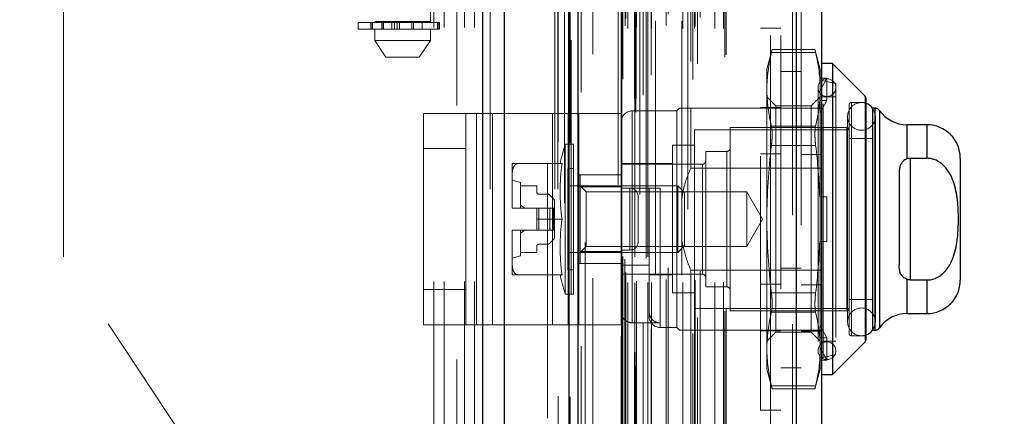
# Model space of a CAD drawing. Header units: inches. Extents: x 0.2 to 10.8, y 0.2 to 8.2.
# Tile 20 of 68: x 1.839 to 2.227, y 3.324 to 3.481. Entities that reach past the tile are written whole.
import ezdxf

# ---------------------------------------------------------------- set-up
doc = ezdxf.new("R2010")
doc.units = ezdxf.units.IN
doc.header["$MEASUREMENT"] = 0
doc.linetypes.add('HIDDEN', pattern=[0.07500000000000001, 0.05, -0.025])
doc.layers.add('DIMENSIONS', color=140, linetype='Continuous')
doc.styles.add('SLDTEXTSTYLE0', font='TXT', dxfattribs={"width": 0.7})
doc.dimstyles.new('SLDDIMSTYLE0', dxfattribs={"dimtxt": 0.0849609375, "dimasz": 0.13, "dimexe": 0, "dimexo": 0.0625, "dimgap": 0.021240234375, "dimtad": 0, "dimtih": 1, "dimtoh": 1, "dimlfac": 9, "dimrnd": 1e-09, "dimzin": 12, "dimdsep": 46, "dimtxsty": 'SLDTEXTSTYLE0', "dimsah": 1, "dimcen": 0.09, "dimadec": 0, "dimazin": 3, "dimtfac": 1, "dimtofl": 0, "dimtmove": 0, "dimatfit": 3, "dimfxl": 0, "dimfrac": 2, "dimtolj": 1, "dimtzin": 12, "dimarcsym": 0})
doc.dimstyles.new('SLDDIMSTYLE1', dxfattribs={"dimtxt": 0.0849609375, "dimasz": 0.13, "dimexe": 0, "dimexo": 0.0625, "dimgap": 0.021240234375, "dimtad": 0, "dimtih": 1, "dimtoh": 1, "dimlfac": 9, "dimrnd": 1e-09, "dimzin": 12, "dimdsep": 46, "dimtxsty": 'SLDTEXTSTYLE0', "dimsah": 1, "dimcen": 0.09, "dimadec": 0, "dimazin": 3, "dimtfac": 1, "dimtmove": 0, "dimatfit": 0, "dimfxl": 0, "dimfrac": 2, "dimtolj": 1, "dimtzin": 12, "dimarcsym": 0})

# ---------------------------------------------------------------- blocks, each defined once
blk = doc.blocks.new('_D_5')
at = {"layer": 'DIMENSIONS'}
for p, q in [((0.9213847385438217, 3.277584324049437), (0.9213847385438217, 3.527584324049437)), ((1.879264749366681, 3.277584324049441), (0.7963847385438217, 3.277584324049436)), ((1.127986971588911, 3.005917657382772), (0.7963847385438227, 3.00591765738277)), ((0.9213847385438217, 2.775502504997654), (0.9213847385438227, 3.00591765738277)), ((0.3921245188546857, 2.775502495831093), (0.3635944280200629, 2.775502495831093)), ((0.3635944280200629, 2.775502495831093), (0.3635944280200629, 2.64047163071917)), ((0.6445936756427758, 2.775502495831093), (0.6731237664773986, 2.775502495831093)), ((0.6731237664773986, 2.775502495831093), (0.6731237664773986, 2.64047163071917)), ((0.7977816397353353, 2.775502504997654), (0.9213847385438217, 2.775502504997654)), ((0.3635944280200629, 2.64047163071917), (0.3921245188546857, 2.64047163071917)), ((0.6731237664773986, 2.64047163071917), (0.6445936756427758, 2.64047163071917))]:
    blk.add_line(p, q, dxfattribs=at)
for points in [[(0.9213847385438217, 3.277584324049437), (0.9413847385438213, 3.407584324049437), (0.9013847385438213, 3.407584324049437)], [(0.9213847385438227, 3.00591765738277), (0.9013847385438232, 2.87591765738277), (0.9413847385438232, 2.87591765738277)]]:
    blk.add_solid(points, dxfattribs=at)
at = {"layer": 'DIMENSIONS', "char_height": 0.08333333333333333, "attachment_point": 1, "style": 'SLDTEXTSTYLE0'}
for s, insert in [('2.45', (0.3921245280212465, 2.901944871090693)), ('62.1', (0.3921245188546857, 2.747893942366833))]:
    blk.add_mtext(s, dxfattribs=dict(at, insert=insert))
blk = doc.blocks.new('_D_6')
at = {"layer": 'DIMENSIONS'}
for p, q in [((1.879264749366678, 4.013362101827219), (0.7963847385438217, 4.013362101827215)), ((0.9213847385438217, 4.013362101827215), (0.9213847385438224, 3.829144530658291)), ((0.7598106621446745, 3.675093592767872), (0.7312805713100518, 3.675093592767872)), ((0.7312805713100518, 3.675093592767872), (0.7312805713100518, 3.540062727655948)), ((1.082958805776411, 3.675093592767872), (1.111488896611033, 3.675093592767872)), ((1.111488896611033, 3.675093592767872), (1.111488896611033, 3.540062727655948)), ((0.7312805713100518, 3.540062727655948), (0.7598106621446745, 3.540062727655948)), ((1.111488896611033, 3.540062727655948), (1.082958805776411, 3.540062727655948)), ((0.9213847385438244, 3.277584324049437), (0.9213847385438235, 3.521042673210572)), ((1.879264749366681, 3.277584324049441), (0.7963847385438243, 3.277584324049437))]:
    blk.add_line(p, q, dxfattribs=at)
for points in [[(0.9213847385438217, 4.013362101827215), (0.9013847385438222, 3.883362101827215), (0.9413847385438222, 3.883362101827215)], [(0.9213847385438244, 3.277584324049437), (0.941384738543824, 3.407584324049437), (0.901384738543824, 3.407584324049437)]]:
    blk.add_solid(points, dxfattribs=at)
at = {"layer": 'DIMENSIONS', "char_height": 0.08333333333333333, "attachment_point": 1, "style": 'SLDTEXTSTYLE0'}
for s, insert in [('6.62', (0.7951501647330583, 3.801535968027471)), ('168.2', (0.7598106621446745, 3.647485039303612))]:
    blk.add_mtext(s, dxfattribs=dict(at, insert=insert))
blk = doc.blocks.new('_D_11')
at = {"layer": 'DIMENSIONS'}
for p, q in [((2.545537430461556, 3.532288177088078), (2.517007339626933, 3.532288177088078)), ((2.517007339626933, 3.532288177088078), (2.517007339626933, 3.397257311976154)), ((2.798006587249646, 3.532288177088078), (2.826536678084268, 3.532288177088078)), ((2.826536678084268, 3.532288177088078), (2.826536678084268, 3.397257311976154)), ((2.431392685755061, 3.452812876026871), (2.296039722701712, 3.452812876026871)), ((2.296039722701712, 3.452812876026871), (2.296039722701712, 3.20836210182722)), ((2.517007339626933, 3.397257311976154), (2.545537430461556, 3.397257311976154)), ((2.826536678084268, 3.397257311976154), (2.798006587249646, 3.397257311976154)), ((1.934903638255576, 3.208362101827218), (2.421039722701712, 3.208362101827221)), ((2.074270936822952, 3.005917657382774), (2.421039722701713, 3.005917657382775)), ((2.296039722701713, 3.005917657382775), (2.296039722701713, 2.755917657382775))]:
    blk.add_line(p, q, dxfattribs=at)
for points in [[(2.296039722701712, 3.20836210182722), (2.316039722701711, 3.33836210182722), (2.276039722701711, 3.33836210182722)], [(2.296039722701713, 3.005917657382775), (2.276039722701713, 2.875917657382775), (2.316039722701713, 2.875917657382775)]]:
    blk.add_solid(points, dxfattribs=at)
at = {"layer": 'DIMENSIONS', "char_height": 0.08333333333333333, "attachment_point": 1, "style": 'SLDTEXTSTYLE0'}
for s, insert in [('1.82', (2.545537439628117, 3.658730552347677)), ('46.3', (2.545537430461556, 3.504679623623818)), ('TYP.', (2.549626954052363, 3.35062870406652))]:
    blk.add_mtext(s, dxfattribs=dict(at, insert=insert))

msp = doc.modelspace()

# ---------------------------------------------------------------- linework, layer by layer
at = {"color": 7, "linetype": 'Continuous', "lineweight": 25}
for p, q in [((2.021441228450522, 3.013917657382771), (2.021441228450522, 5.163912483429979)), ((2.029926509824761, 3.013917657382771), (2.029926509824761, 5.162338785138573)), ((2.055361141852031, 3.013917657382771), (2.055361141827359, 5.150373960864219)), ((2.058875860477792, 3.013917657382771), (2.058875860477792, 5.150028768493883)), ((2.075946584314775, 5.115756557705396), (2.075946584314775, 3.048723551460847)), ((2.144641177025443, 5.103643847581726), (2.144641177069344, 3.060836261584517)), ((2.15455739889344, 5.099716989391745), (2.15455739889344, 3.064763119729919)), ((2.158931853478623, 3.46338608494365), (2.154557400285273, 3.46338608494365)), ((2.171798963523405, 3.450518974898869), (2.158931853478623, 3.46338608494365)), ((2.158931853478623, 3.46338608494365), (2.158931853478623, 3.340901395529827)), ((2.171798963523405, 3.450518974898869), (2.171798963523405, 3.353768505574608)), ((2.172055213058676, 3.449900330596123), (2.172055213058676, 3.354387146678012)), ((2.174679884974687, 3.445888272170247), (2.174679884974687, 3.358399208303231)), ((2.175667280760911, 3.445888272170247), (2.174719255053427, 3.445888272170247)), ((2.175667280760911, 3.445888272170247), (2.175667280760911, 3.358399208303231)), ((2.177462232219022, 3.4449508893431), (2.177462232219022, 3.359336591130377)), ((2.196114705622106, 3.439326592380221), (2.188231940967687, 3.439326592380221)), ((2.188231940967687, 3.439326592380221), (2.188231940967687, 3.425859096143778)), ((2.196114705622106, 3.439326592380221), (2.196114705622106, 3.426103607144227)), ((2.189553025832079, 3.426103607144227), (2.189553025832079, 3.378183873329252)), ((2.189553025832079, 3.426103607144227), (2.196114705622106, 3.426103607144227)), ((2.209238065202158, 3.426203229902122), (2.209238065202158, 3.378084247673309)), ((2.185178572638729, 3.4203943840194), (2.185178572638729, 3.383893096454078)), ((2.188231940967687, 3.378428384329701), (2.188231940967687, 3.364960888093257)), ((2.189553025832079, 3.378183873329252), (2.196114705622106, 3.378183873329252)), ((2.196114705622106, 3.378183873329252), (2.196114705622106, 3.364960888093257)), ((2.188231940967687, 3.364960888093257), (2.196114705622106, 3.364960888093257)), ((2.174719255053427, 3.358399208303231), (2.175667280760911, 3.358399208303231)), ((2.158931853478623, 3.340901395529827), (2.171798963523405, 3.353768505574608)), ((2.154557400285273, 3.340901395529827), (2.158931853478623, 3.340901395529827))]:
    msp.add_line(p, q, dxfattribs=at)
at = {"color": 7, "linetype": 'HIDDEN', "lineweight": 18}
for p, q in [((2.021441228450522, 5.163912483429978), (2.021441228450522, 3.013917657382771)), ((2.021441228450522, 5.163912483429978), (2.021441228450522, 3.013917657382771)), ((2.021441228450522, 3.013917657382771), (2.021441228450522, 5.163912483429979)), ((2.024269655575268, 3.013917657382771), (2.024269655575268, 5.162338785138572)), ((2.024269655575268, 3.013917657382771), (2.024269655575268, 5.162338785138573)), ((2.029926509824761, 3.013917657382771), (2.029926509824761, 5.162338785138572)), ((2.049704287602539, 3.013917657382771), (2.049704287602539, 5.150373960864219)), ((2.049704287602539, 3.013917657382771), (2.049704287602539, 5.150373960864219)), ((2.050875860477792, 3.013917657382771), (2.050875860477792, 5.150028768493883)), ((2.055361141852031, 3.013917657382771), (2.055361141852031, 5.150373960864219)), ((2.05570010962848, 3.032096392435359), (2.05570010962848, 5.13238371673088)), ((2.081580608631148, 3.044278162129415), (2.081580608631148, 5.120201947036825)), ((2.081580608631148, 3.044278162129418), (2.081580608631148, 5.120201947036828)), ((2.07455739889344, 5.115756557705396), (2.07455739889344, 3.048723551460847)), ((2.08101355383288, 3.049616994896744), (2.08101355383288, 5.114863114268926)), ((2.081693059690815, 3.049736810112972), (2.081693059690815, 5.11474329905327)), ((2.060040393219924, 3.052041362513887), (2.060040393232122, 5.112445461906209)), ((2.060040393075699, 3.052052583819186), (2.060040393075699, 5.112426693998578)), ((2.083107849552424, 5.111782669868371), (2.083107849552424, 3.052658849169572)), ((2.084430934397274, 3.051036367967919), (2.084430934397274, 5.113443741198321)), ((2.075810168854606, 5.108164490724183), (2.075810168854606, 3.056315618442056)), ((2.075845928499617, 3.056035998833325), (2.075845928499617, 5.108444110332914)), ((2.076447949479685, 3.057320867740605), (2.076447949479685, 5.107159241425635)), ((2.076447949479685, 3.057320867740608), (2.076447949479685, 5.107159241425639)), ((2.102088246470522, 5.106124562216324), (2.102088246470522, 3.058358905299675)), ((2.103997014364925, 3.057121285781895), (2.103997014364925, 5.107358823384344)), ((2.084472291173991, 3.061099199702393), (2.084472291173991, 5.103380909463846)), ((2.087628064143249, 3.058909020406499), (2.087628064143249, 5.105573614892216)), ((2.143251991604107, 5.103643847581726), (2.143251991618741, 3.060836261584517)), ((2.143251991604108, 3.060836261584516), (2.143251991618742, 5.103643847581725)), ((2.144641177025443, 3.060836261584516), (2.144641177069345, 5.103643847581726)), ((2.103217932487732, 3.06419116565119), (2.103217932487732, 5.100288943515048)), ((2.10587961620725, 3.063358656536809), (2.10587961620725, 5.101133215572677)), ((2.116573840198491, 3.06592767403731), (2.116573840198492, 5.098552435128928)), ((2.14655739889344, 5.099716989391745), (2.14655739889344, 3.064763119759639)), ((2.064622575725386, 3.067071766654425), (2.064622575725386, 5.097406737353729)), ((2.117150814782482, 3.06690197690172), (2.117150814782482, 5.09757813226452)), ((2.078466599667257, 3.077191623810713), (2.078466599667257, 5.087288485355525)), ((2.078466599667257, 3.077191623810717), (2.078466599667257, 5.087288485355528)), ((2.081231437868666, 5.087288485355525), (2.081231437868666, 3.077191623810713)), ((2.081231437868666, 3.077191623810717), (2.081231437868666, 5.087288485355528)), ((2.081786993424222, 3.077747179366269), (2.081786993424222, 5.08673292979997)), ((2.085675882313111, 5.08673292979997), (2.085675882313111, 3.077747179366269)), ((2.086231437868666, 3.077191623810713), (2.086231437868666, 5.087288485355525)), ((2.086231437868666, 5.087288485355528), (2.086231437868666, 3.077191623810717)), ((2.087795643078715, 3.077191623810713), (2.087795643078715, 5.087288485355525)), ((2.100023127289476, 3.077191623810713), (2.100023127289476, 5.087288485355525)), ((2.104616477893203, 3.077191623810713), (2.104616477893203, 5.087288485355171)), ((2.104899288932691, 3.078077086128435), (2.104899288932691, 5.086406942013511)), ((2.112662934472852, 3.077191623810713), (2.112662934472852, 5.087288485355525)), ((2.116039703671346, 3.077191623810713), (2.116039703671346, 5.087288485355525)), ((2.116039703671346, 3.077191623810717), (2.116039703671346, 5.087288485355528)), ((2.077342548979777, 3.078302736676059), (2.077342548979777, 5.08617737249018)), ((2.077342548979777, 3.078302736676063), (2.077342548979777, 5.086177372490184)), ((2.077668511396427, 3.081184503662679), (2.077668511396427, 5.08329561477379)), ((2.093527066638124, 3.078413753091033), (2.093527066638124, 5.086121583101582)), ((2.106918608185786, 3.081679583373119), (2.106918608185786, 5.082800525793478)), ((2.089248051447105, 5.080257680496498), (2.089248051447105, 3.08422425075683)), ((2.09425696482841, 3.082918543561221), (2.09425696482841, 5.081561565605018)), ((2.09425696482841, 3.082918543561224), (2.09425696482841, 5.081561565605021)), ((2.099664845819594, 5.080094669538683), (2.099664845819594, 3.084387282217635)), ((2.076519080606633, 3.087439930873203), (2.076519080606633, 5.077040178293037)), ((2.076519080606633, 3.087439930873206), (2.076519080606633, 5.07704017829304)), ((2.077248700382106, 3.086409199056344), (2.077248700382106, 5.078070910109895)), ((2.077248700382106, 3.086409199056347), (2.077248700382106, 5.078070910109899)), ((2.056084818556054, 5.07262508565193), (2.05608481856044, 3.091873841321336)), ((2.061596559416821, 3.092893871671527), (2.061596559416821, 5.071586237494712)), ((2.046875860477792, 3.123806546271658), (2.046875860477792, 5.040584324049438)), ((2.046875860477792, 3.123806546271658), (2.046875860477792, 5.040584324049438)), ((2.046875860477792, 3.12380654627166), (2.046875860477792, 5.040584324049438)), ((2.046875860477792, 3.12380654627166), (2.046875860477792, 5.040584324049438)), ((2.134557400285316, 3.174517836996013), (2.134557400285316, 4.989962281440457)), ((2.134557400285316, 3.174517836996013), (2.134557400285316, 4.989962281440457)), ((2.134557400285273, 4.989962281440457), (2.134557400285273, 3.174517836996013)), ((2.134557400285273, 4.989962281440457), (2.134557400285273, 3.174517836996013)), ((2.138557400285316, 3.174517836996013), (2.138557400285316, 4.989962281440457)), ((2.002098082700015, 3.277584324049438), (2.002098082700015, 4.013362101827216)), ((2.002098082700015, 3.277584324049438), (2.002098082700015, 4.013362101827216)), ((2.006098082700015, 3.277584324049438), (2.006098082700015, 4.013362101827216)), ((2.014098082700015, 3.277584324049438), (2.014098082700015, 4.013362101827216)), ((2.018098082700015, 3.277584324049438), (2.018098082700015, 4.013362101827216)), ((2.018098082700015, 3.277584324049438), (2.018098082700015, 4.013362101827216)), ((1.978889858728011, 3.80805676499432), (1.978889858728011, 3.479972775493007)), ((2.000762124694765, 3.479972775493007), (2.000762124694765, 3.80805676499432)), ((2.011098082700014, 3.546862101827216), (2.011098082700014, 3.12380654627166)), ((1.856431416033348, 3.387237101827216), (1.856431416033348, 3.496889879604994)), ((1.972328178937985, 3.479535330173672), (2.004113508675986, 3.479535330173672)), ((1.972328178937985, 3.479535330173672), (1.972328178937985, 3.476910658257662)), ((1.977376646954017, 3.479535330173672), (1.977376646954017, 3.476910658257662)), ((1.977424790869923, 3.479535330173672), (1.977424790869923, 3.476910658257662)), ((1.977424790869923, 3.476910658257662), (1.977424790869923, 3.479535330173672)), ((1.97802509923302, 3.476910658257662), (1.97802509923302, 3.479535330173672)), ((1.97802509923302, 3.479535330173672), (1.97802509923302, 3.476910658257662)), ((1.989825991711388, 3.479972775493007), (1.978889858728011, 3.479972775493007)), ((1.98162991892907, 3.479535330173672), (1.98162991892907, 3.476910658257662)), ((1.98162991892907, 3.476910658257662), (1.98162991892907, 3.479535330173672)), ((1.982170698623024, 3.479972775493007), (1.982170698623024, 3.476910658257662)), ((1.982170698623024, 3.479535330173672), (1.982170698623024, 3.476910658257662)), ((1.982267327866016, 3.476910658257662), (1.982267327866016, 3.479535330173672)), ((1.982267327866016, 3.479535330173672), (1.982267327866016, 3.476910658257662)), ((1.982278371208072, 3.476910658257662), (1.982278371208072, 3.479535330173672)), ((1.985532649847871, 3.476910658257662), (1.985532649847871, 3.479535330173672)), ((1.985532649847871, 3.479535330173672), (1.985532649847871, 3.476910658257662)), ((1.986663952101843, 3.479535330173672), (1.986663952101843, 3.476910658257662)), ((1.986663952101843, 3.476910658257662), (1.986663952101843, 3.479535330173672)), ((1.98762986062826, 3.476910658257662), (1.98762986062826, 3.479535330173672)), ((1.98762986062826, 3.479535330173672), (1.98762986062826, 3.476910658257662)), ((1.988613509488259, 3.479535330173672), (1.988613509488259, 3.476910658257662)), ((1.988613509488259, 3.476910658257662), (1.988613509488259, 3.479535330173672)), ((2.000762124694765, 3.479972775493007), (1.989825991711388, 3.479972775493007)), ((1.993490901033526, 3.476910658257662), (1.993490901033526, 3.479535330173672)), ((1.993490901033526, 3.479535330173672), (1.993490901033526, 3.476910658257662)), ((1.994099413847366, 3.479535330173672), (1.994099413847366, 3.476910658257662)), ((1.994099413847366, 3.476910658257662), (1.994099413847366, 3.479535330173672)), ((1.997481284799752, 3.476910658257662), (1.997481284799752, 3.479972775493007)), ((2.003588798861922, 3.476910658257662), (2.003588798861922, 3.479535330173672)), ((2.003588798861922, 3.479535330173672), (2.003588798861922, 3.476910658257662)), ((2.004113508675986, 3.476910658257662), (2.004113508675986, 3.479535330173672)), ((2.004113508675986, 3.479535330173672), (2.004113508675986, 3.476910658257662)), ((2.004113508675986, 3.479535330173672), (2.004274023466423, 3.479535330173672)), ((2.004274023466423, 3.476910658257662), (2.004274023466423, 3.479535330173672)), ((2.004113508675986, 3.476910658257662), (1.972328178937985, 3.476910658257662)), ((1.978889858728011, 3.476910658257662), (1.978889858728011, 3.472536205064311)), ((2.000762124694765, 3.472536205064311), (2.000762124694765, 3.476910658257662)), ((2.004274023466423, 3.476910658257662), (2.004113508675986, 3.476910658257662)), ((2.130557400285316, 3.326921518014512), (2.130557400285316, 3.477365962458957)), ((2.138557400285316, 3.477365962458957), (2.130557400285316, 3.477365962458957)), ((1.978889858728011, 3.472536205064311), (1.989825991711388, 3.472536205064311)), ((1.978889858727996, 3.472536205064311), (1.983264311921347, 3.465974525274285)), ((1.989825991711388, 3.472536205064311), (2.000762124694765, 3.472536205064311)), ((1.996387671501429, 3.465974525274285), (2.00076212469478, 3.472536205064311)), ((2.135207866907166, 3.468981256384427), (2.133122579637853, 3.461198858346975)), ((2.15230974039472, 3.46780912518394), (2.134932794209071, 3.46780912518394)), ((2.15230974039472, 3.467809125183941), (2.134932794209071, 3.46780912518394)), ((2.152061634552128, 3.468981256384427), (2.135180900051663, 3.468981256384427)), ((2.154119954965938, 3.461198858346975), (2.152034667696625, 3.468981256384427)), ((1.983264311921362, 3.465974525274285), (1.989825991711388, 3.465974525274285)), ((1.989825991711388, 3.465974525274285), (1.996387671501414, 3.465974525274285)), ((2.133122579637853, 3.461198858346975), (2.133122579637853, 3.453286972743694)), ((2.146557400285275, 3.460240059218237), (2.138557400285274, 3.460240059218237)), ((2.154119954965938, 3.461198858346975), (2.154119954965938, 3.453286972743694)), ((2.153947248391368, 3.457661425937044), (2.154119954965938, 3.457097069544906)), ((2.156744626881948, 3.457661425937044), (2.153947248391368, 3.457661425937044)), ((2.154119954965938, 3.452737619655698), (2.156744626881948, 3.457661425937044)), ((2.160244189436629, 3.455512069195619), (2.155235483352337, 3.45666842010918)), ((2.155235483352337, 3.347619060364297), (2.155235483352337, 3.456471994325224)), ((2.156744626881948, 3.448912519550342), (2.156744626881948, 3.457661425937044)), ((2.160244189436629, 3.455512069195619), (2.160244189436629, 3.348775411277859)), ((2.133122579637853, 3.453286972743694), (2.133122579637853, 3.402143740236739)), ((2.153245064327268, 3.453981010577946), (2.153245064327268, 3.350306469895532)), ((2.154119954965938, 3.453286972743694), (2.154119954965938, 3.410892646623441)), ((2.136674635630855, 3.446710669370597), (2.133122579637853, 3.450262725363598)), ((2.154119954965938, 3.450262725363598), (2.150567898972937, 3.446710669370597)), ((2.156744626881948, 3.448912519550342), (2.153947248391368, 3.448912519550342)), ((2.153947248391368, 3.448912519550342), (2.154119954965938, 3.448348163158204)), ((2.154119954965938, 3.443988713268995), (2.156744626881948, 3.448912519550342)), ((2.160244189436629, 3.450262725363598), (2.154557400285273, 3.450262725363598)), ((2.16636842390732, 3.356211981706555), (2.16636842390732, 3.448075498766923)), ((2.172055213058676, 3.448075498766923), (2.16636842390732, 3.448075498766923)), ((2.171798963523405, 3.353768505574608), (2.171798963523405, 3.450518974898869)), ((2.097689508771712, 3.444794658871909), (2.080191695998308, 3.444794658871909)), ((2.080191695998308, 3.361289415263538), (2.080191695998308, 3.44459377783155)), ((2.09878312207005, 3.445888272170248), (2.097689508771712, 3.444794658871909)), ((2.097689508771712, 3.444794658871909), (2.097689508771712, 3.359492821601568)), ((2.1031575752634, 3.445888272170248), (2.1031575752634, 3.422190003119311)), ((2.1031575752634, 3.445888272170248), (2.14655739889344, 3.445888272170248)), ((2.130557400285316, 3.446088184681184), (2.138557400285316, 3.446088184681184)), ((2.136674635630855, 3.446710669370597), (2.136674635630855, 3.35757681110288)), ((2.150567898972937, 3.446710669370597), (2.136674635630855, 3.446710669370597)), ((2.14655739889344, 3.445888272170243), (2.15455739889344, 3.445888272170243)), ((2.150567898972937, 3.446710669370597), (2.150567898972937, 3.35757681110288)), ((2.16549353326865, 3.447200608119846), (2.16549353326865, 3.357086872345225)), ((2.174719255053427, 3.445888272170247), (2.174679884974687, 3.445888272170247)), ((2.175667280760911, 3.358399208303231), (2.175667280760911, 3.445888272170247)), ((2.177462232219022, 3.359336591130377), (2.177462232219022, 3.4449508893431)), ((1.998039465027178, 3.360479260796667), (1.998039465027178, 3.443812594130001)), ((1.998039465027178, 3.443812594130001), (2.018875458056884, 3.443812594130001)), ((2.014706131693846, 3.360479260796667), (2.014706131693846, 3.443812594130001)), ((2.018875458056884, 3.360479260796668), (2.018875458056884, 3.443812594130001)), ((2.018875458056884, 3.443812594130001), (2.048732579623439, 3.443812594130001)), ((2.025124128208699, 3.360479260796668), (2.025124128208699, 3.443812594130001)), ((2.048732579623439, 3.360479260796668), (2.048732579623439, 3.443812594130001)), ((2.048732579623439, 3.443812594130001), (2.059150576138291, 3.443812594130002)), ((2.054981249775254, 3.360479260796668), (2.054981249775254, 3.443812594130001)), ((2.075817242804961, 3.443812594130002), (2.059150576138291, 3.443812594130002)), ((2.059150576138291, 3.443812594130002), (2.059150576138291, 3.360479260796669)), ((2.075817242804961, 3.443812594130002), (2.075817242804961, 3.360479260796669)), ((2.164876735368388, 3.442607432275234), (2.164876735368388, 3.361680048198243)), ((2.175812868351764, 3.361680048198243), (2.175812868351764, 3.442607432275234)), ((2.104688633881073, 3.437358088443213), (2.104688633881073, 3.366929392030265)), ((2.16549353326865, 3.437358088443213), (2.104688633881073, 3.437358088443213)), ((2.118686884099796, 3.438232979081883), (2.118686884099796, 3.366054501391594)), ((2.164618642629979, 3.438232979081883), (2.118686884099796, 3.438232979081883)), ((2.15230974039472, 3.438764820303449), (2.134932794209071, 3.438764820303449)), ((2.15230974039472, 3.438764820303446), (2.134932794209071, 3.438764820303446)), ((2.164618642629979, 3.366054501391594), (2.164618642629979, 3.438232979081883)), ((2.188231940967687, 3.425859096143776), (2.188231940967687, 3.439326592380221)), ((2.196114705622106, 3.426103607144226), (2.196114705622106, 3.439326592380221)), ((2.174679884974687, 3.433858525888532), (2.16549353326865, 3.433858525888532)), ((2.014706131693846, 3.42992370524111), (1.998039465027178, 3.42992370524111)), ((2.05375129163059, 3.431671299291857), (2.05375129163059, 3.372616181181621)), ((2.057007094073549, 3.431671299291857), (2.05375129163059, 3.431671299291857)), ((2.057007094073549, 3.431671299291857), (2.057007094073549, 3.372616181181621)), ((2.095939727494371, 3.431233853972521), (2.095939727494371, 3.373053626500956)), ((2.104688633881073, 3.431233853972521), (2.095939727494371, 3.431233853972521)), ((2.109063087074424, 3.428827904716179), (2.109063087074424, 3.375459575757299)), ((2.11737454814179, 3.428827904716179), (2.109063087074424, 3.428827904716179)), ((2.11737454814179, 3.375459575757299), (2.11737454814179, 3.428827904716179)), ((2.15230974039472, 3.431188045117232), (2.134932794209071, 3.431188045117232)), ((2.15230974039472, 3.431188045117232), (2.134932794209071, 3.431188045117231)), ((2.130557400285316, 3.427810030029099), (2.138557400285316, 3.427810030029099)), ((2.14655739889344, 3.427610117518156), (2.15455739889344, 3.427610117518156)), ((2.189553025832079, 3.426103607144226), (2.189553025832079, 3.378183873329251)), ((2.03294760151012, 3.424016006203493), (2.03294760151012, 3.419434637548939)), ((2.05256585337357, 3.424016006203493), (2.035050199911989, 3.424016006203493)), ((2.054819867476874, 3.422047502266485), (2.054819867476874, 3.382239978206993)), ((2.057007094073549, 3.422047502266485), (2.054819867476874, 3.422047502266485)), ((2.095939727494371, 3.424016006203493), (2.075817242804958, 3.424016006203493)), ((2.107750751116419, 3.423797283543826), (2.075817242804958, 3.423797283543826)), ((2.1031575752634, 3.422190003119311), (2.154557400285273, 3.422190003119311)), ((2.107750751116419, 3.380490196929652), (2.107750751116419, 3.423595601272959)), ((2.03294760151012, 3.419434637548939), (2.03294760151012, 3.406725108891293)), ((2.036228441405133, 3.416579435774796), (2.03294760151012, 3.417454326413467)), ((2.075817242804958, 3.419645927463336), (2.059150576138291, 3.419645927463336)), ((2.059631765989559, 3.419641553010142), (2.059631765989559, 3.414899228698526)), ((2.059631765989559, 3.419641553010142), (2.075817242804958, 3.419641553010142)), ((2.036228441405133, 3.416579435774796), (2.036228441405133, 3.40651819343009)), ((2.036228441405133, 3.415267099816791), (2.042571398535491, 3.415267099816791)), ((2.042571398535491, 3.415267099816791), (2.042571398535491, 3.412861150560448)), ((2.098067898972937, 3.415267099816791), (2.054819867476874, 3.415267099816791)), ((2.062000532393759, 3.412898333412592), (2.059631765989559, 3.415267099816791)), ((2.059631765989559, 3.414899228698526), (2.075817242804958, 3.414899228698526)), ((2.059631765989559, 3.414899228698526), (2.059631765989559, 3.389388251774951)), ((2.062000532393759, 3.412898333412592), (2.062000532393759, 3.391389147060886)), ((2.12524418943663, 3.412898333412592), (2.062000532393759, 3.412898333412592)), ((2.075817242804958, 3.414392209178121), (2.086753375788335, 3.414392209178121)), ((2.079150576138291, 3.414368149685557), (2.075817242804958, 3.414368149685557)), ((2.079150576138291, 3.389923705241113), (2.079150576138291, 3.414368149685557)), ((2.079150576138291, 3.414368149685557), (2.079150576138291, 3.389923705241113)), ((2.086753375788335, 3.384022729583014), (2.086753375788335, 3.414392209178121)), ((2.091127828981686, 3.414392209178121), (2.091127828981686, 3.359687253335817)), ((2.098067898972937, 3.415267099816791), (2.098067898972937, 3.389020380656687)), ((2.100751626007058, 3.412583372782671), (2.098067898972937, 3.415267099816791)), ((2.12524418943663, 3.412898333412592), (2.12524418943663, 3.391389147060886)), ((2.131453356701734, 3.402143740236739), (2.12524418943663, 3.412898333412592)), ((2.043446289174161, 3.411986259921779), (2.046839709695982, 3.411986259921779)), ((2.047767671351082, 3.411601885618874), (2.049186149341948, 3.410183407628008)), ((2.049570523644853, 3.409255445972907), (2.049570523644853, 3.406518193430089)), ((2.082483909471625, 3.393257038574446), (2.082483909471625, 3.411034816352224)), ((2.100751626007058, 3.412583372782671), (2.100751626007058, 3.391704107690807)), ((2.153947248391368, 3.410892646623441), (2.156744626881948, 3.410892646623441)), ((2.154119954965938, 3.393394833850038), (2.154119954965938, 3.410892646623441)), ((2.156744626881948, 3.393394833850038), (2.156744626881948, 3.410892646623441)), ((2.03294760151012, 3.406725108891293), (2.03294760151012, 3.40651819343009)), ((2.03294760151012, 3.40651819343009), (2.032948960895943, 3.40651819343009)), ((2.032948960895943, 3.40651819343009), (2.042571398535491, 3.40651819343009)), ((2.042571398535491, 3.40651819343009), (2.042571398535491, 3.402143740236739)), ((2.043446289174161, 3.406518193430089), (2.042571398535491, 3.406518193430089)), ((2.043446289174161, 3.406518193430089), (2.043446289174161, 3.397769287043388)), ((2.046839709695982, 3.406518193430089), (2.043446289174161, 3.406518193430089)), ((2.043446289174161, 3.406518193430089), (2.043446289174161, 3.397769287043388)), ((2.047767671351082, 3.406518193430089), (2.046839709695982, 3.406518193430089)), ((2.046839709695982, 3.406518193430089), (2.046839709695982, 3.397769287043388)), ((2.046839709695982, 3.406518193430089), (2.046839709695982, 3.397769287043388)), ((2.047767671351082, 3.406518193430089), (2.047767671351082, 3.397769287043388)), ((2.049186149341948, 3.406518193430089), (2.047767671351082, 3.406518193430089)), ((2.047767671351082, 3.406518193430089), (2.047767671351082, 3.397769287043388)), ((2.049186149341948, 3.406518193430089), (2.049186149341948, 3.397769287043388)), ((2.049570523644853, 3.406518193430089), (2.049186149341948, 3.406518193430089)), ((2.049186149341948, 3.406518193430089), (2.049186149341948, 3.397769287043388)), ((2.049570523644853, 3.406518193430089), (2.049570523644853, 3.397769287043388)), ((2.052565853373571, 3.402143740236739), (2.042571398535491, 3.402143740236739)), ((2.042571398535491, 3.397769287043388), (2.042571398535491, 3.402143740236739)), ((2.12524418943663, 3.391389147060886), (2.131453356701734, 3.402143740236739)), ((2.133122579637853, 3.402143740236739), (2.133122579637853, 3.351000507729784)), ((2.03294760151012, 3.397769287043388), (2.03294760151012, 3.397562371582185)), ((2.03294760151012, 3.397769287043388), (2.032948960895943, 3.397769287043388)), ((2.03294760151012, 3.397562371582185), (2.03294760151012, 3.384852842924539)), ((2.032948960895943, 3.397769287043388), (2.042571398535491, 3.397769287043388)), ((2.036228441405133, 3.397769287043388), (2.036228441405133, 3.387708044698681)), ((2.043446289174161, 3.397769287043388), (2.042571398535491, 3.397769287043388)), ((2.046839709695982, 3.397769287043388), (2.043446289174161, 3.397769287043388)), ((2.047767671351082, 3.397769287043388), (2.046839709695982, 3.397769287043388)), ((2.049186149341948, 3.397769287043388), (2.047767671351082, 3.397769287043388)), ((2.049570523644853, 3.397769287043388), (2.049186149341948, 3.397769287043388)), ((2.049570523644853, 3.397769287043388), (2.049570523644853, 3.39503203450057)), ((2.049186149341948, 3.394104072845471), (2.047767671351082, 3.392685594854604)), ((2.042571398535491, 3.391426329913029), (2.042571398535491, 3.389020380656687)), ((2.046839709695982, 3.3923012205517), (2.043446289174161, 3.3923012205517)), ((2.059631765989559, 3.389020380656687), (2.062000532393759, 3.391389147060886)), ((2.062000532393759, 3.391389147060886), (2.12524418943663, 3.391389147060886)), ((2.079150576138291, 3.389923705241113), (2.075817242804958, 3.389923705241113)), ((2.098067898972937, 3.389020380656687), (2.100751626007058, 3.391704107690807)), ((2.153947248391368, 3.393394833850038), (2.156744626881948, 3.393394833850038)), ((2.154119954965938, 3.393394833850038), (2.154119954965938, 3.351000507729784)), ((1.929264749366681, 3.277584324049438), (1.856431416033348, 3.387237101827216)), ((2.03294760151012, 3.386833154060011), (2.036228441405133, 3.387708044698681)), ((2.042571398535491, 3.389020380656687), (2.036228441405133, 3.389020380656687)), ((2.054819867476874, 3.389020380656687), (2.098067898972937, 3.389020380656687)), ((2.059631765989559, 3.389388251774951), (2.059631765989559, 3.384645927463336)), ((2.059631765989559, 3.389388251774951), (2.075817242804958, 3.389388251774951)), ((2.03294760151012, 3.384852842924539), (2.03294760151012, 3.380271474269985)), ((2.054819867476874, 3.382239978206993), (2.057007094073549, 3.382239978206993)), ((2.075817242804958, 3.384645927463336), (2.059150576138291, 3.384645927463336)), ((2.075817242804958, 3.384022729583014), (2.086753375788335, 3.384022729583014)), ((2.086753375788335, 3.384022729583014), (2.086753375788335, 3.365879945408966)), ((2.1031575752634, 3.382097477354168), (2.1031575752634, 3.358399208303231)), ((2.1031575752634, 3.382097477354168), (2.154557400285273, 3.382097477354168)), ((2.138557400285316, 3.382851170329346), (2.146557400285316, 3.382851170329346)), ((2.05256585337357, 3.380271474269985), (2.035050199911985, 3.380271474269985)), ((2.075817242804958, 3.380490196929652), (2.107750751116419, 3.380490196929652)), ((2.086753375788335, 3.380271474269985), (2.095939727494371, 3.380271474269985)), ((2.188231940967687, 3.364960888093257), (2.188231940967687, 3.3784283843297)), ((2.196114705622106, 3.364960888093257), (2.196114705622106, 3.378183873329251)), ((2.014706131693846, 3.374368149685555), (1.998039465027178, 3.374368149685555)), ((2.109063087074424, 3.375459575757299), (2.11737454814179, 3.375459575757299)), ((2.130557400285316, 3.37647745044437), (2.138557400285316, 3.37647745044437)), ((2.14655739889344, 3.376277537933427), (2.15455739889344, 3.376277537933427)), ((2.05375129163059, 3.372616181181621), (2.057007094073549, 3.372616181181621)), ((2.095939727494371, 3.373053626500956), (2.104688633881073, 3.373053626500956)), ((2.15230974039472, 3.373099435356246), (2.134932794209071, 3.373099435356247)), ((2.15230974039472, 3.373099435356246), (2.134932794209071, 3.373099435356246)), ((2.16549353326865, 3.370428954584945), (2.174679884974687, 3.370428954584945)), ((2.104688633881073, 3.366929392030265), (2.16549353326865, 3.366929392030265)), ((2.086753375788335, 3.365879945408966), (2.086753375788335, 3.363867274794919)), ((2.118686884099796, 3.366054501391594), (2.164618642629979, 3.366054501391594)), ((2.15230974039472, 3.365522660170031), (2.134932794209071, 3.365522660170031)), ((2.15230974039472, 3.36552266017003), (2.134932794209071, 3.36552266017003)), ((1.998039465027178, 3.360479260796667), (2.018875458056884, 3.360479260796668)), ((2.018875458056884, 3.360479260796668), (2.048732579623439, 3.360479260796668)), ((2.048732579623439, 3.360479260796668), (2.059150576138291, 3.360479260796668)), ((2.075817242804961, 3.360479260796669), (2.059150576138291, 3.360479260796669)), ((2.080191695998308, 3.361289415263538), (2.091127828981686, 3.361289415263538)), ((2.091127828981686, 3.359492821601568), (2.097689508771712, 3.359492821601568)), ((2.097689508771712, 3.359492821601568), (2.09878312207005, 3.358399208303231)), ((2.156744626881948, 3.355374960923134), (2.154119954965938, 3.360298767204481)), ((2.1031575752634, 3.358399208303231), (2.154557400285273, 3.358399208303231)), ((2.130557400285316, 3.358199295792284), (2.138557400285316, 3.358199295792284)), ((2.133122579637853, 3.354024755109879), (2.136674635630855, 3.35757681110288)), ((2.136674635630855, 3.35757681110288), (2.150567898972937, 3.35757681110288)), ((2.14655739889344, 3.357999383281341), (2.15455739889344, 3.357999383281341)), ((2.150567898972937, 3.35757681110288), (2.154119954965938, 3.354024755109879)), ((2.153947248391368, 3.355374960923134), (2.154119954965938, 3.355939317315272)), ((2.153947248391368, 3.355374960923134), (2.156744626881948, 3.355374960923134)), ((2.156744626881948, 3.355374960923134), (2.156744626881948, 3.346626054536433)), ((2.16636842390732, 3.356211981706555), (2.172055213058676, 3.356211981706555)), ((2.174679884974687, 3.358399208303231), (2.174719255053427, 3.358399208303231)), ((2.133122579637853, 3.351000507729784), (2.133122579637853, 3.343088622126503)), ((2.156744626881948, 3.346626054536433), (2.154119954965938, 3.35154986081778)), ((2.154119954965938, 3.351000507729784), (2.154119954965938, 3.343088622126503)), ((2.154557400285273, 3.354024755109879), (2.160244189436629, 3.354024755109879)), ((2.153947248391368, 3.346626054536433), (2.154119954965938, 3.34719041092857)), ((2.155235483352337, 3.347619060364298), (2.160244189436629, 3.348775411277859)), ((2.138557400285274, 3.34357339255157), (2.146557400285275, 3.34357339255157)), ((2.153947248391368, 3.346626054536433), (2.156744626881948, 3.346626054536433)), ((2.133122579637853, 3.343088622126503), (2.135207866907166, 3.335306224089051)), ((2.152034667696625, 3.335306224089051), (2.154119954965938, 3.343088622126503)), ((2.15230974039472, 3.336478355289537), (2.134932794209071, 3.336478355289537)), ((2.15230974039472, 3.336478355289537), (2.134932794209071, 3.336478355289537)), ((2.135180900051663, 3.335306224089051), (2.152061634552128, 3.335306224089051)), ((2.130557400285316, 3.326921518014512), (2.138557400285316, 3.326921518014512))]:
    msp.add_line(p, q, dxfattribs=at)
at = {"color": 7, "linetype": 'HIDDEN', "lineweight": 18, "flags": 128}
for points in [[(2.051023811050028, 5.132459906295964), (2.051023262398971, 4.098854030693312), (2.051023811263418, 3.032020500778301)], [(2.053556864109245, 5.108405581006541), (2.053556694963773, 4.098854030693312), (2.053556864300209, 3.056077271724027)], [(2.064622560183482, 3.067073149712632), (2.064622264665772, 3.997222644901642), (2.064622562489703, 5.097407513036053)], [(2.055118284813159, 5.08779686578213), (2.055117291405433, 4.098854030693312), (2.055118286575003, 3.076706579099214)], [(2.055118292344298, 5.087798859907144), (2.055117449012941, 4.124740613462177), (2.055118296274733, 3.076684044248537)], [(2.064606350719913, 3.078956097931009), (2.064606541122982, 4.065601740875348), (2.064606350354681, 5.085522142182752)], [(2.175812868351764, 3.442607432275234), (2.175396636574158, 3.444699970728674), (2.174719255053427, 3.445888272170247)], [(2.174719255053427, 3.358399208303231), (2.175396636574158, 3.359587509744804), (2.175812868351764, 3.361680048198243)]]:
    msp.add_lwpolyline(points, dxfattribs=at)
at = {"color": 7, "linetype": 'HIDDEN', "lineweight": 18}
for centre, radius, start, end in [((2.156744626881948, 3.453981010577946), 0.003499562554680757, 0, 180), ((2.155432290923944, 3.457520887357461), 0.0008748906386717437, 180.000000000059, 256.9999999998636), ((2.156744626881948, 3.453981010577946), 0.003499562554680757, 180, 0), ((2.170344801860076, 3.442607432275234), 0.005468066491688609, 71.77194722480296, 180), ((2.166368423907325, 3.447200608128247), 0.0008748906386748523, 90.00000000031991, 179.9999999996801), ((2.080191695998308, 3.440420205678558), 0.004374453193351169, 90, 180), ((2.170344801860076, 3.442607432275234), 0.005468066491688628, 180, 0), ((2.164618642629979, 3.437358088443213), 0.0008748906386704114, 0, 90), ((2.151862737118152, 3.402143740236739), 0.1024584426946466, 163.2503397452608, 167.673954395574), ((2.11737454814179, 3.430140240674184), 0.001312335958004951, 270.0000000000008, 1.938866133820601e-11), ((2.107750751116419, 3.42510961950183), 0.001312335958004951, 270.0000000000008, 1.938866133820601e-11), ((2.126955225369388, 3.413079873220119), 0.07518894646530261, 171.6367379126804, 188.3632620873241), ((2.043446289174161, 3.412861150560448), 0.0008748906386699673, 180, 270.0000000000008), ((2.079150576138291, 3.411034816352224), 0.00333333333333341, 0, 90), ((2.046839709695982, 3.410673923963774), 0.001312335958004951, 45.00000000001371, 90), ((2.048258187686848, 3.409255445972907), 0.001312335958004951, 0, 45.00000000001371), ((2.048444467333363, 3.406723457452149), 0.0154968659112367, 179.9938942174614, 180.7589344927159), ((2.048444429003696, 3.406723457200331), 0.0154968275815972, 179.9938932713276, 180.758935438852), ((2.126955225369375, 3.391207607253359), 0.07518894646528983, 171.6367379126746, 188.3632620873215), ((2.048444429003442, 3.397564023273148), 0.01549682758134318, 179.2410645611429, 180.0061067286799), ((2.048444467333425, 3.397564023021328), 0.01549686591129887, 179.2410655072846, 180.0061057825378), ((2.048258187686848, 3.39503203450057), 0.001312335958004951, 315.0000000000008, 0), ((2.043446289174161, 3.391426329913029), 0.0008748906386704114, 90, 180), ((2.046839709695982, 3.393613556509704), 0.001312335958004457, 270.0000000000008, 315.0000000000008), ((2.079150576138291, 3.393257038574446), 0.00333333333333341, 270.0000000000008, 0), ((2.151862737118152, 3.402143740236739), 0.1024584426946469, 192.3260456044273, 196.7496602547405), ((2.107750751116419, 3.379177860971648), 0.001312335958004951, 359.9999999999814, 90), ((2.11737454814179, 3.374147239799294), 0.001312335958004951, 359.9999999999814, 90), ((2.164618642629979, 3.366929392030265), 0.0008748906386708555, 270.0000000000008, 0), ((2.170344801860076, 3.361680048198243), 0.005468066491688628, 0, 180), ((2.091127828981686, 3.36386727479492), 0.004374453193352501, 180.0000000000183, 270.0000000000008), ((2.170344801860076, 3.361680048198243), 0.005468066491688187, 180, 288.2280527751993), ((2.166368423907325, 3.35708687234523), 0.0008748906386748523, 180.0000000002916, 269.9999999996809), ((2.156744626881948, 3.350306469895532), 0.003499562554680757, 0, 180), ((2.156744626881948, 3.350306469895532), 0.003499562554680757, 180, 0), ((2.155432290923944, 3.346766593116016), 0.0008748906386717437, 103.0000000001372, 179.9999999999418)]:
    msp.add_arc(centre, radius, start, end, dxfattribs=at)
at = {"color": 7, "linetype": 'Continuous', "lineweight": 25}
for centre, radius, start, end in [((2.171180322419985, 3.449900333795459), 0.0008748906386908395, 4.653278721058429e-10, 44.99999999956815), ((2.170344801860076, 3.442607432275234), 0.005468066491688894, 36.86989764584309, 71.77194722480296), ((2.175667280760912, 3.443701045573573), 0.002187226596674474, 34.84990457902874, 90.00000000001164), ((2.188231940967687, 3.452449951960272), 0.01312335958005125, 214.849904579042, 270.0000000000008), ((2.196114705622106, 3.426203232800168), 0.01312335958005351, 3.877732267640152e-12, 90), ((2.196114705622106, 3.37808424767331), 0.01312335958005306, 270.0000000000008, 359.9999999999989), ((2.188231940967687, 3.351837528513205), 0.01312335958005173, 90, 145.1500954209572), ((2.175667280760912, 3.360586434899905), 0.00218722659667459, 269.9999999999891, 325.1500954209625), ((2.170344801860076, 3.361680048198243), 0.005468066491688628, 288.2280527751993, 323.1301023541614), ((2.171180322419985, 3.354387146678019), 0.0008748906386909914, 315.0000000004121, 359.9999999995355)]:
    msp.add_arc(centre, radius, start, end, dxfattribs=at)
at = {"color": 7, "linetype": 'HIDDEN', "lineweight": 18}
for points in [[(2.134932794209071, 3.46780912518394), (2.133791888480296, 3.462985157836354), (2.133122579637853, 3.45814649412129), (2.133122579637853, 3.453286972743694)], [(2.154119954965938, 3.453286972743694), (2.154119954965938, 3.45814649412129), (2.153450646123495, 3.462985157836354), (2.15230974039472, 3.46780912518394)], [(2.133122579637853, 3.453286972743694), (2.133122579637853, 3.4484274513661), (2.133791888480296, 3.443588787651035), (2.134932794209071, 3.438764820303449)], [(2.15230974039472, 3.43876482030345), (2.153450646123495, 3.443588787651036), (2.154119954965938, 3.4484274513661), (2.154119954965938, 3.453286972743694)], [(2.134932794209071, 3.431188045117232), (2.133791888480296, 3.42154011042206), (2.133122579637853, 3.41186278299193), (2.133122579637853, 3.402143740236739)], [(2.153947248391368, 3.410892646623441), (2.153680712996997, 3.417680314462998), (2.153107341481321, 3.424443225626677), (2.15230974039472, 3.431188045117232)], [(2.036228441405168, 3.407657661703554), (2.036750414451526, 3.407283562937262), (2.037269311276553, 3.406905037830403), (2.03778190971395, 3.406518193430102)], [(2.133122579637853, 3.402143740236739), (2.133122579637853, 3.392424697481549), (2.133791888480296, 3.382747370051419), (2.134932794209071, 3.373099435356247)], [(2.037781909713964, 3.397769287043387), (2.037269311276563, 3.397382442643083), (2.036750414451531, 3.39700391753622), (2.036228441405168, 3.396629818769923)], [(2.15230974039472, 3.373099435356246), (2.153107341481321, 3.379844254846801), (2.153680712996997, 3.386607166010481), (2.153947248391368, 3.393394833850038)], [(2.133122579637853, 3.351000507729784), (2.133122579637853, 3.355860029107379), (2.133791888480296, 3.360698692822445), (2.134932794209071, 3.365522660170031)], [(2.154119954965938, 3.351000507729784), (2.154119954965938, 3.355860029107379), (2.153450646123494, 3.360698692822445), (2.15230974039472, 3.365522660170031)], [(2.134932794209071, 3.336478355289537), (2.133791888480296, 3.341302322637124), (2.133122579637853, 3.346140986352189), (2.133122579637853, 3.351000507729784)], [(2.15230974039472, 3.336478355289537), (2.153450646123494, 3.341302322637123), (2.154119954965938, 3.346140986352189), (2.154119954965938, 3.351000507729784)]]:
    msp.add_open_spline(points, degree=3, dxfattribs=at)
for points, knots in [([(2.13518087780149, 3.468865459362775), (2.135187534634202, 3.468894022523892), (2.135210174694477, 3.468991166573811), (2.135079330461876, 3.468429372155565), (2.134952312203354, 3.467891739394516), (2.134932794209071, 3.46780912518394)], [0, 0, 0, 0, 0.2606228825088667, 0.8863851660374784, 1, 1, 1, 1]), ([(2.15230974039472, 3.46780912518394), (2.152207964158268, 3.468242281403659), (2.152046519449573, 3.468929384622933), (2.152057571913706, 3.46888270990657), (2.152061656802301, 3.468865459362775)], [0, 0, 0, 0, 0.6304092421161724, 1, 1, 1, 1]), ([(2.1031575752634, 3.445888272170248), (2.10208686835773, 3.445888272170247), (2.099912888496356, 3.445888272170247), (2.098576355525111, 3.445888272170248), (2.09886799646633, 3.445888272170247), (2.09890648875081, 3.445888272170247)], [0, 0, 0, 0, 0.4572276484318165, 0.9283620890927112, 1, 1, 1, 1]), ([(2.134932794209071, 3.438764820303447), (2.135023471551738, 3.438381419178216), (2.135091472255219, 3.437919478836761), (2.135184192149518, 3.436840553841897), (2.135207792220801, 3.436224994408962), (2.135207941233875, 3.434906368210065), (2.135184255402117, 3.434185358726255), (2.135092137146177, 3.432715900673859), (2.13502347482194, 3.431954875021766), (2.134932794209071, 3.431188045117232)], [0, 0, 0, 0, 0.25, 0.25, 0.5, 0.5, 0.75, 0.75, 1, 1, 1, 1]), ([(2.15230974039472, 3.431188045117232), (2.152219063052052, 3.431954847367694), (2.152151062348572, 3.432707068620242), (2.152058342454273, 3.43418258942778), (2.15203474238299, 3.434899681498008), (2.152034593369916, 3.436218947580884), (2.152058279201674, 3.436838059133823), (2.152150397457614, 3.437913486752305), (2.152219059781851, 3.438381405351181), (2.15230974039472, 3.438764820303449)], [0, 0, 0, 0, 0.25, 0.25, 0.5, 0.5, 0.75, 0.75, 1, 1, 1, 1]), ([(2.035050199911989, 3.424016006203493), (2.034791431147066, 3.42399865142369), (2.034551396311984, 3.423900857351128), (2.034148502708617, 3.423627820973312), (2.033982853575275, 3.423454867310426), (2.033566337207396, 3.422898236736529), (2.033390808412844, 3.422479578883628), (2.03300778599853, 3.421198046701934), (2.03294760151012, 3.420316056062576), (2.03294760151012, 3.419434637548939)], [0, 0, 0, 0, 0.124999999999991, 0.124999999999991, 0.249999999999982, 0.249999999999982, 0.4999999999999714, 0.4999999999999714, 1, 1, 1, 1]), ([(2.03294760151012, 3.424016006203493), (2.03294760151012, 3.424016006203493), (2.033007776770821, 3.424016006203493), (2.03339142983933, 3.424016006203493), (2.033569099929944, 3.424016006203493), (2.033981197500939, 3.424016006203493), (2.034147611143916, 3.424016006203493), (2.034551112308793, 3.424016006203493), (2.034791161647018, 3.424016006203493), (2.035050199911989, 3.424016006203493)], [0, 0, 0, 0, 0.5000000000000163, 0.5000000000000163, 0.7500000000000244, 0.7500000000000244, 0.8750000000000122, 0.8750000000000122, 1, 1, 1, 1]), ([(2.1031575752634, 3.422190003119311), (2.101961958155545, 3.419258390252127), (2.10030813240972, 3.41520326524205), (2.099804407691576, 3.410876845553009), (2.099664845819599, 3.409678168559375)], [0, 0, 0, 0, 0.7229401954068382, 0.9999999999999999, 0.9999999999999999, 0.9999999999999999, 0.9999999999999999]), ([(2.091127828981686, 3.414392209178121), (2.090535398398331, 3.41439220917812), (2.089953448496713, 3.414392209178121), (2.088881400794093, 3.414392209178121), (2.088394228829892, 3.414392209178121), (2.087597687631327, 3.414392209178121), (2.087281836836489, 3.414392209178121), (2.08686202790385, 3.414392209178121), (2.086753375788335, 3.414392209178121), (2.086753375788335, 3.414392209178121)], [0, 0, 0, 0, 0.25, 0.25, 0.5, 0.5, 0.75, 0.75, 1, 1, 1, 1]), ([(2.099664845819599, 3.393759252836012), (2.100247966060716, 3.391107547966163), (2.101123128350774, 3.38712779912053), (2.102648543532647, 3.383356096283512), (2.1031575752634, 3.382097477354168)], [0, 0, 0, 0, 0.6662995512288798, 1, 1, 1, 1]), ([(2.03294760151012, 3.384852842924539), (2.03294760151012, 3.383971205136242), (2.033007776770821, 3.383088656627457), (2.03339142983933, 3.38180622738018), (2.033569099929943, 3.381385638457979), (2.033981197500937, 3.380834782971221), (2.034147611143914, 3.380660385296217), (2.03455111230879, 3.38038669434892), (2.034791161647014, 3.380288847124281), (2.035050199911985, 3.380271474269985)], [0, 0, 0, 0, 0.4999999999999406, 0.4999999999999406, 0.7499999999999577, 0.7499999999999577, 0.8749999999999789, 0.8749999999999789, 1, 1, 1, 1]), ([(2.035050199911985, 3.380271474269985), (2.034791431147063, 3.380271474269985), (2.034551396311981, 3.380271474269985), (2.034148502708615, 3.380271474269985), (2.033982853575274, 3.380271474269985), (2.033566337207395, 3.380271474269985), (2.033390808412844, 3.380271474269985), (2.03300778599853, 3.380271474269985), (2.03294760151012, 3.380271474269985), (2.03294760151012, 3.380271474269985)], [0, 0, 0, 0, 0.1250000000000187, 0.1250000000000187, 0.2500000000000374, 0.2500000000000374, 0.500000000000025, 0.500000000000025, 1, 1, 1, 1]), ([(2.134932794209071, 3.373099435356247), (2.135023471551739, 3.372332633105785), (2.135091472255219, 3.371580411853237), (2.135184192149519, 3.370104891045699), (2.135207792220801, 3.369387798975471), (2.135207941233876, 3.368068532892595), (2.135184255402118, 3.367449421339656), (2.135092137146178, 3.366373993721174), (2.135023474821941, 3.365906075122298), (2.134932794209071, 3.365522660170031)], [0, 0, 0, 0, 0.25, 0.25, 0.5, 0.5, 0.75, 0.75, 1, 1, 1, 1]), ([(2.15230974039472, 3.365522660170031), (2.152219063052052, 3.365906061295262), (2.152151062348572, 3.366368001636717), (2.152058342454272, 3.367446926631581), (2.15203474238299, 3.368062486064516), (2.152034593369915, 3.369381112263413), (2.152058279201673, 3.370102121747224), (2.152150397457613, 3.371571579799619), (2.152219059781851, 3.372332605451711), (2.15230974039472, 3.373099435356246)], [0, 0, 0, 0, 0.25, 0.25, 0.5, 0.5, 0.75, 0.75, 1, 1, 1, 1]), ([(2.075817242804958, 3.365879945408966), (2.075817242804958, 3.365287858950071), (2.075923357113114, 3.364708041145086), (2.076345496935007, 3.363607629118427), (2.076657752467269, 3.363102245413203), (2.077856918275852, 3.361812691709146), (2.079005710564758, 3.361289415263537), (2.080191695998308, 3.361289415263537)], [0, 0, 0, 0, 0.2499999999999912, 0.2499999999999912, 0.4999999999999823, 0.4999999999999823, 1, 1, 1, 1]), ([(2.086753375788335, 3.365879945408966), (2.086753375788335, 3.365287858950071), (2.086859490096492, 3.364708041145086), (2.087281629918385, 3.363607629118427), (2.087593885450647, 3.363102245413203), (2.088793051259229, 3.361812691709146), (2.089941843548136, 3.361289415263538), (2.091127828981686, 3.361289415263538)], [0, 0, 0, 0, 0.2500000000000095, 0.2500000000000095, 0.500000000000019, 0.500000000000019, 1, 1, 1, 1]), ([(2.1031575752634, 3.358399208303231), (2.10208686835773, 3.358399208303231), (2.099912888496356, 3.358399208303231), (2.09857635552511, 3.358399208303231), (2.098867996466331, 3.358399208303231), (2.09890648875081, 3.358399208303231)], [0, 0, 0, 0, 0.4572276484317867, 0.9283620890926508, 1, 1, 1, 1]), ([(2.134932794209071, 3.336478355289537), (2.135034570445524, 3.336045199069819), (2.135196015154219, 3.335358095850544), (2.135184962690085, 3.335404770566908), (2.13518087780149, 3.335422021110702)], [0, 0, 0, 0, 0.630409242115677, 1, 1, 1, 1]), ([(2.152061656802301, 3.335422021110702), (2.152054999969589, 3.335393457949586), (2.152032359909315, 3.335296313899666), (2.152163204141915, 3.335858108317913), (2.152290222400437, 3.336395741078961), (2.15230974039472, 3.336478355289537)], [0, 0, 0, 0, 0.260622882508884, 0.8863851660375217, 1, 1, 1, 1])]:
    msp.add_open_spline(points, degree=3, knots=knots, dxfattribs=at)
at = {"color": 7, "linetype": 'Continuous', "lineweight": 25}
for points, knots in [([(2.188231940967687, 3.425859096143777), (2.187631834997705, 3.425629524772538), (2.187118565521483, 3.425319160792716), (2.18629283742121, 3.424561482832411), (2.185982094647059, 3.424114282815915), (2.185534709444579, 3.423151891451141), (2.185391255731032, 3.422629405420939), (2.185213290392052, 3.421539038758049), (2.185178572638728, 3.420974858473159), (2.185178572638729, 3.420394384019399)], [0, 0, 0, 0, 0.25, 0.25, 0.5, 0.5, 0.75, 0.75, 1, 1, 1, 1]), ([(2.196114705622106, 3.378183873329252), (2.196747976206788, 3.378183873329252), (2.197367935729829, 3.378254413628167), (2.198583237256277, 3.378525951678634), (2.199185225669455, 3.378730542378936), (2.200326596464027, 3.379252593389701), (2.20086543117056, 3.379567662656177), (2.201886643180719, 3.380293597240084), (2.202369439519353, 3.380706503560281), (2.203693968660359, 3.382029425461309), (2.204439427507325, 3.383045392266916), (2.205686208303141, 3.385217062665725), (2.206180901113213, 3.386355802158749), (2.206992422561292, 3.388706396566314), (2.207309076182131, 3.389925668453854), (2.207802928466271, 3.392361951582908), (2.207982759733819, 3.393584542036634), (2.208388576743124, 3.397261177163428), (2.208489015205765, 3.399723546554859), (2.208486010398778, 3.404661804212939), (2.208381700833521, 3.407148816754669), (2.207824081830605, 3.412076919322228), (2.207364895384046, 3.41453904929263), (2.206139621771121, 3.418031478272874), (2.205636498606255, 3.419172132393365), (2.204383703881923, 3.421322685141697), (2.203642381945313, 3.422321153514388), (2.201862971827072, 3.424074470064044), (2.200864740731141, 3.424793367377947), (2.199157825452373, 3.425567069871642), (2.198563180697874, 3.425767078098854), (2.197358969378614, 3.42603397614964), (2.196743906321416, 3.426103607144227), (2.196114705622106, 3.426103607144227)], [0, 0, 0, 0, 0.03124999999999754, 0.03124999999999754, 0.06249999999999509, 0.06249999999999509, 0.09374999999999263, 0.09374999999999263, 0.1249999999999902, 0.1249999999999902, 0.1874999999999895, 0.1874999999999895, 0.2499999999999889, 0.2499999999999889, 0.3124999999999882, 0.3124999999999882, 0.3749999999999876, 0.3749999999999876, 0.4999999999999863, 0.4999999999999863, 0.624999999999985, 0.624999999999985, 0.7499999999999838, 0.7499999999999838, 0.8124999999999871, 0.8124999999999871, 0.8749999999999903, 0.8749999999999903, 0.9374999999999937, 0.9374999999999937, 0.9687499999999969, 0.9687499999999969, 1, 1, 1, 1]), ([(2.188231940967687, 3.378428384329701), (2.187631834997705, 3.37865795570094), (2.187118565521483, 3.378968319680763), (2.18629283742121, 3.379725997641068), (2.185982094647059, 3.380173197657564), (2.185534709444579, 3.381135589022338), (2.185391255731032, 3.381658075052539), (2.185213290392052, 3.382748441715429), (2.185178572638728, 3.38331262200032), (2.185178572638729, 3.383893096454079)], [0, 0, 0, 0, 0.25, 0.25, 0.5, 0.5, 0.75, 0.75, 1, 1, 1, 1])]:
    msp.add_open_spline(points, degree=3, knots=knots, dxfattribs=at)
for points in [[(2.189553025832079, 3.426103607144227), (2.189092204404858, 3.426103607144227), (2.188644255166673, 3.426016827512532), (2.188231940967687, 3.425859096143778)], [(2.189553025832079, 3.378183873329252), (2.189092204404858, 3.378183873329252), (2.188644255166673, 3.378270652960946), (2.188231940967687, 3.3784283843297)]]:
    msp.add_open_spline(points, degree=3, dxfattribs=at)

# ---------------------------------------------------------------- dimensions: what is measured, and where the dimension line sits
at = {"layer": 'DIMENSIONS'}
for base, p2, dimstyle, picture, middle in [((0.9213847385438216, 4.013362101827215), (1.929264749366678, 4.013362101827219), 'SLDDIMSTYLE0', '_D_6', (0.9213847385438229, 3.675093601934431)), ((0.9213847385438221, 3.005917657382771), (1.17798697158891, 3.005917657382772), 'SLDDIMSTYLE1', '_D_5', (0.921384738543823, 2.775502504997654))]:
    dim = msp.add_linear_dim(base=base, p1=(1.929264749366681, 3.277584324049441), p2=p2, angle=90.0000000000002, dimstyle=dimstyle, dxfattribs=at)
    dim.commit()
    dim.dimension.update_dxf_attribs({"geometry": picture, "text_midpoint": middle, "dimtype": 160})
dim = msp.add_linear_dim(base=(2.296039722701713, 3.005917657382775), p1=(1.884903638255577, 3.208362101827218), p2=(2.024270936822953, 3.005917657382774), angle=90.0000000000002, text='<>\\PTYP.', dimstyle='SLDDIMSTYLE1', dxfattribs=at)
dim.commit()
dim.dimension.update_dxf_attribs({"geometry": '_D_11', "text_midpoint": (2.296039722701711, 3.452812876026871), "dimtype": 160})

doc.saveas('drawing.dxf')
